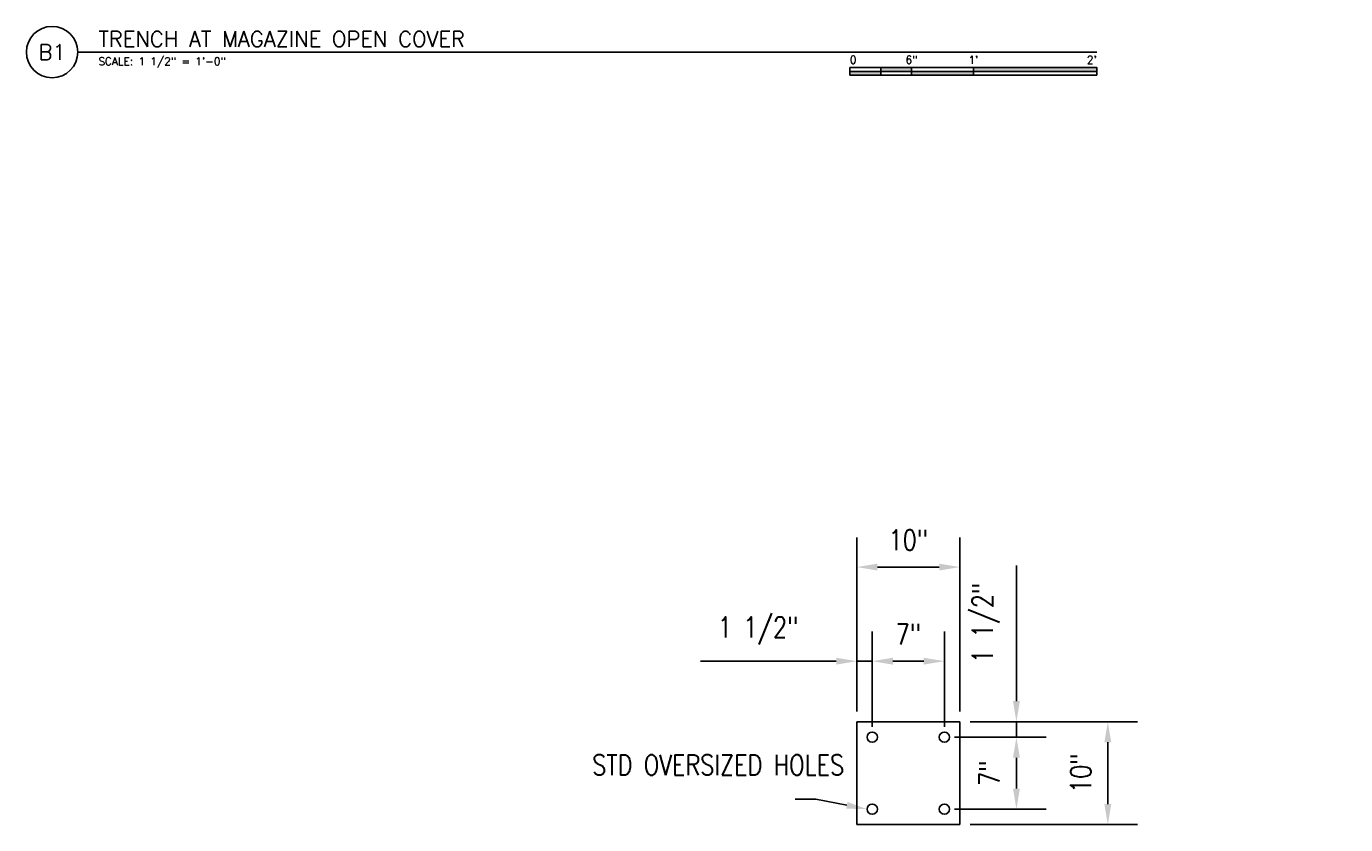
# Model space of a CAD drawing. Header units: inches. Extents: x -95 to 872, y 73 to 257.
# Tile 7 of 31: x 100 to 228, y 176 to 253. Entities that reach past the tile are written whole.
import ezdxf
from ezdxf import colors
from ezdxf.entities.mleader import LeaderData, LeaderLine
from ezdxf.enums import TextEntityAlignment as Align
from ezdxf.math import Vec2, Vec3

# ---------------------------------------------------------------- set-up
doc = ezdxf.new("R2010")
doc.units = ezdxf.units.IN
doc.header["$MEASUREMENT"] = 0
for name, color, linetype in [('S-ANNO-DIMS', 1, 'Continuous'), ('S-ANNO-NOTE', 2, 'Continuous'), ('S-ANNO-SYMB', 2, 'Continuous'), ('S-DETL-MEDM', 3, 'Continuous')]:
    doc.layers.add(name, color=color, linetype=linetype)
doc.styles.add('Annotative', font='romans.shx', dxfattribs={"width": 0.8, "height": 0.125})
doc.styles.add('Arial', font='romans.shx', dxfattribs={"width": 0.8})
doc.dimstyles.new('Annotative', dxfattribs={"dimscale": 0, "dimtxt": 0.125, "dimasz": 0.125, "dimexe": 0.18, "dimexo": 0.0625, "dimgap": 0.09, "dimtad": 1, "dimdec": 3, "dimzin": 3, "dimdsep": 46, "dimlunit": 4, "dimtxsty": 'Annotative', "dimcen": 0.09, "dimclrt": 2, "dimazin": 2, "dimtfac": 1, "dimtdec": 3, "dimtmove": 0, "dimatfit": 0, "dimfxl": 1, "dimtfill": 1, "dimfrac": 2, "dimtolj": 1, "dimtzin": 0, "dimarcsym": 0})

# ---------------------------------------------------------------- blocks, each defined once
blk = doc.blocks.new('*D64')
at = {"layer": 'Defpoints', "color": 0, "transparency": 16777216}
for p in [(189.5082047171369, 191.7235874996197), (182.5082047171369, 184.3415865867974), (189.5082047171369, 184.3415865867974)]:
    blk.add_point(p, dxfattribs=at)
at = {"layer": 'S-ANNO-DIMS', "color": 0, "lineweight": -2, "transparency": 16777216}
for p, q in [((182.5082047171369, 185.3415865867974), (182.5082047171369, 194.6035874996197)), ((189.5082047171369, 185.3415865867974), (189.5082047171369, 194.6035874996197)), ((184.5082047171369, 191.7235874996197), (187.5082047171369, 191.7235874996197))]:
    blk.add_line(p, q, dxfattribs=at)
at = {"layer": 'S-ANNO-DIMS', "color": 0, "transparency": 16777216}
for points in [[(184.5082047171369, 192.0569208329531), (184.5082047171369, 191.3902541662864), (182.5082047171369, 191.7235874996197)], [(187.5082047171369, 192.0569208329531), (187.5082047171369, 191.3902541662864), (189.5082047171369, 191.7235874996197)]]:
    blk.add_solid(points, dxfattribs=at)
at = {"layer": 'S-ANNO-DIMS', "color": 2, "lineweight": -3, "transparency": 16777216, "insert": (186.0082047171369, 194.3540636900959), "char_height": 2, "width": 0.2588786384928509, "attachment_point": 5, "style": 'Annotative'}
blk.add_mtext('\\A1;7"', dxfattribs=at)
blk = doc.blocks.new('*D65')
at = {"layer": 'Defpoints', "color": 0, "transparency": 16777216}
for p in [(191.0082047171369, 200.8705423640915), (181.0082047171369, 185.8415865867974), (191.0082047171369, 185.8415865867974)]:
    blk.add_point(p, dxfattribs=at)
at = {"layer": 'S-ANNO-DIMS', "color": 0, "lineweight": -2, "transparency": 16777216}
for p, q in [((181.0082047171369, 186.8415865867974), (181.0082047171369, 203.7505423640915)), ((191.0082047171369, 186.8415865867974), (191.0082047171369, 203.7505423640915)), ((183.0082047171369, 200.8705423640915), (189.0082047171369, 200.8705423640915))]:
    blk.add_line(p, q, dxfattribs=at)
at = {"layer": 'S-ANNO-DIMS', "color": 0, "transparency": 16777216}
for points in [[(183.0082047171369, 201.2038756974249), (183.0082047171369, 200.5372090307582), (181.0082047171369, 200.8705423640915)], [(189.0082047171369, 201.2038756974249), (189.0082047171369, 200.5372090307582), (191.0082047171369, 200.8705423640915)]]:
    blk.add_solid(points, dxfattribs=at)
at = {"layer": 'S-ANNO-DIMS', "color": 2, "lineweight": -3, "transparency": 16777216, "insert": (186.0082047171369, 203.5010185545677), "char_height": 2, "width": 0.409618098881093, "attachment_point": 5, "style": 'Annotative'}
blk.add_mtext('\\A1;10"', dxfattribs=at)
blk = doc.blocks.new('*D66')
at = {"layer": 'Defpoints', "color": 0, "transparency": 16777216}
for p in [(191.008204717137, 185.8415865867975), (191.008204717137, 175.8415865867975), (205.3898349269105, 175.8415865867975)]:
    blk.add_point(p, dxfattribs=at)
at = {"layer": 'S-ANNO-DIMS', "color": 0, "lineweight": -2, "transparency": 16777216}
for p, q in [((192.008204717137, 185.8415865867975), (208.2698349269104, 185.8415865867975)), ((205.3898349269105, 183.8415865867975), (205.3898349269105, 177.8415865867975)), ((192.008204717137, 175.8415865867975), (208.2698349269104, 175.8415865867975))]:
    blk.add_line(p, q, dxfattribs=at)
at = {"layer": 'S-ANNO-DIMS', "color": 0, "transparency": 16777216}
for points in [[(205.0565015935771, 183.8415865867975), (205.7231682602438, 183.8415865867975), (205.3898349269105, 185.8415865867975)], [(205.0565015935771, 177.8415865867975), (205.7231682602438, 177.8415865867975), (205.3898349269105, 175.8415865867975)]]:
    blk.add_solid(points, dxfattribs=at)
at = {"layer": 'S-ANNO-DIMS', "color": 2, "lineweight": -3, "transparency": 16777216, "insert": (202.7593587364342, 180.8415865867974), "char_height": 2, "width": 0.409618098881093, "attachment_point": 5, "rotation": 90, "style": 'Annotative'}
blk.add_mtext('\\A1;10"', dxfattribs=at)
blk = doc.blocks.new('*D67')
at = {"layer": 'Defpoints', "color": 0, "transparency": 16777216}
for p in [(189.508204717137, 184.3415865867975), (189.508204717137, 177.3415865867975), (196.5098349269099, 177.3415865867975)]:
    blk.add_point(p, dxfattribs=at)
at = {"layer": 'S-ANNO-DIMS', "color": 0, "lineweight": -2, "transparency": 16777216}
for p, q in [((190.508204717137, 184.3415865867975), (199.3898349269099, 184.3415865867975)), ((196.5098349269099, 182.3415865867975), (196.5098349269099, 179.3415865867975)), ((190.508204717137, 177.3415865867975), (199.3898349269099, 177.3415865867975))]:
    blk.add_line(p, q, dxfattribs=at)
at = {"layer": 'S-ANNO-DIMS', "color": 0, "transparency": 16777216}
for points in [[(196.1765015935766, 182.3415865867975), (196.8431682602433, 182.3415865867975), (196.5098349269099, 184.3415865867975)], [(196.1765015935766, 179.3415865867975), (196.8431682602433, 179.3415865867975), (196.5098349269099, 177.3415865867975)]]:
    blk.add_solid(points, dxfattribs=at)
at = {"layer": 'S-ANNO-DIMS', "color": 2, "lineweight": -3, "transparency": 16777216, "insert": (193.8793587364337, 180.8415865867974), "char_height": 2, "width": 0.2588786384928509, "attachment_point": 5, "rotation": 90, "style": 'Annotative'}
blk.add_mtext('\\A1;7"', dxfattribs=at)
blk = doc.blocks.new('*U22')
at = {"linetype": 'Continuous', "lineweight": -3}
blk.add_line((1.124999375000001, 0.625), (13.50000062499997, 0.625), dxfattribs=at)
at = {"lineweight": -3}
blk.add_circle((0.8125, 0.625), 0.312499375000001, dxfattribs=at)
at = {"lineweight": -3, "style": 'Arial'}
blk.add_attdef('DRAWING_AREA_TITLE', text='', height=0.187499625, dxfattribs=at).set_placement((1.374295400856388, 0.6339068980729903), align=Align.BOTTOM_LEFT)
blk.add_attdef('X#', text='', height=0.187499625, dxfattribs=at).set_placement((0.8125, 0.625), align=Align.MIDDLE_CENTER)
blk.add_attdef('SCALE:', text='', height=0.09375, dxfattribs=at).set_placement((1.374295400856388, 0.5605850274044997), align=Align.TOP_LEFT)
blk = doc.blocks.new('*U9')
for points in [[(-2.999994, -0.2812494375), (-2.62499475, -0.2812494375), (-2.62499475, -0.23437453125), (-2.999994, -0.23437453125)], [(-2.62499475, -0.1879996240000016), (-2.2499955, -0.1879996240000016), (-2.2499955, -0.23437453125), (-2.62499475, -0.23437453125)], [(-2.2499955, -0.2348745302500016), (-1.499997, -0.2348745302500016), (-1.499997, -0.2812494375), (-2.2499955, -0.2812494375)], [(-1.499997, -0.23437453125), (0, -0.23437453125), (0, -0.187499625), (-1.499997, -0.187499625)]]:
    blk.add_hatch(color=256).paths.add_polyline_path(points)
for p, q in [((0, -0.187499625), (-2.999994, -0.187499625)), ((-2.999994, -0.2812494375), (-2.999994, -0.187499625)), ((0, -0.23437453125), (-2.999994, -0.23437453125)), ((0, -0.2812494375), (-2.999994, -0.2812494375)), ((-2.62499475, -0.2807494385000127), (-2.62499475, -0.1879996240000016)), ((-2.2499955, -0.2812494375), (-2.2499955, -0.1884996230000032)), ((-1.499997, -0.2812494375), (-1.499997, -0.1884996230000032)), ((0, -0.187499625), (0, -0.2812494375))]:
    blk.add_line(p, q)
at = {"flags": 128}
for points in [[(-2.999994, -0.2812494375), (-2.62499475, -0.2812494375), (-2.62499475, -0.23437453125), (-2.999994, -0.23437453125), (-2.999994, -0.2812494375)], [(-2.62499475, -0.1879996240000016), (-2.2499955, -0.1879996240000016), (-2.2499955, -0.23437453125), (-2.62499475, -0.23437453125), (-2.62499475, -0.1879996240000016)], [(-2.2499955, -0.2348745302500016), (-1.499997, -0.2348745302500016), (-1.499997, -0.2812494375), (-2.2499955, -0.2812494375), (-2.2499955, -0.2348745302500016)], [(-1.499997, -0.23437453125), (0, -0.23437453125), (0, -0.187499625), (-1.499997, -0.187499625), (-1.499997, -0.23437453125)]]:
    blk.add_lwpolyline(points, close=True, dxfattribs=at)
at = {"style": 'Arial'}
blk.add_text('0', height=0.0937498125, dxfattribs=at).set_placement((-2.999994, -0.09374981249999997), align=Align.MIDDLE_LEFT)
for s, p in [('6"', (-2.2499955, -0.09374981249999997)), ("1'", (-1.499997, -0.09374981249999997))]:
    blk.add_text(s, height=0.0937498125, dxfattribs=at).set_placement(p, align=Align.MIDDLE_CENTER)
blk.add_text("2'", height=0.0937498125, dxfattribs=at).set_placement((0, -0.09374981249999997), align=Align.MIDDLE_RIGHT)
blk = doc.blocks.new('*D28')
at = {"layer": 'Defpoints', "color": 0, "transparency": 16777216}
for p in [(181.0082047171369, 191.7235874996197), (181.0082047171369, 185.8415865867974), (182.5082047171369, 184.3415865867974)]:
    blk.add_point(p, dxfattribs=at)
at = {"layer": 'S-ANNO-DIMS', "color": 0, "lineweight": -2, "transparency": 16777216}
for p, q in [((181.0082047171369, 186.8415865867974), (181.0082047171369, 194.6035874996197)), ((182.5082047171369, 185.3415865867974), (182.5082047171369, 194.6035874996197)), ((179.0082047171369, 191.7235874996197), (165.823442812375, 191.7235874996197)), ((182.5082047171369, 191.7235874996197), (181.0082047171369, 191.7235874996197)), ((184.5082047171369, 191.7235874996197), (186.5082047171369, 191.7235874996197))]:
    blk.add_line(p, q, dxfattribs=at)
at = {"layer": 'S-ANNO-DIMS', "color": 0, "transparency": 16777216}
for points in [[(179.0082047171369, 192.0569208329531), (179.0082047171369, 191.3902541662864), (181.0082047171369, 191.7235874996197)], [(184.5082047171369, 192.0569208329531), (184.5082047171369, 191.3902541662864), (182.5082047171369, 191.7235874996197)]]:
    blk.add_solid(points, dxfattribs=at)
at = {"layer": 'S-ANNO-DIMS', "color": 2, "lineweight": -3, "transparency": 16777216, "insert": (171.415823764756, 194.6873970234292), "char_height": 2, "attachment_point": 5, "style": 'Annotative', "bg_fill": 3, "box_fill_scale": 1.25, "bg_fill_color": 256, "bg_fill_true_color": 13158600, "bg_fill_transparency": 0}
blk.add_mtext('\\A1;1 1/2"', dxfattribs=at)
blk = doc.blocks.new('*D29')
at = {"layer": 'Defpoints', "color": 0, "transparency": 16777216}
for p in [(191.008204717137, 185.8415865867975), (196.5098349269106, 185.8415865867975), (189.508204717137, 184.3415865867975)]:
    blk.add_point(p, dxfattribs=at)
at = {"layer": 'S-ANNO-DIMS', "color": 0, "lineweight": -2, "transparency": 16777216}
for p, q in [((196.5098349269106, 187.8415865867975), (196.5098349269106, 201.0263484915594)), ((192.008204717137, 185.8415865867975), (199.3898349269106, 185.8415865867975)), ((196.5098349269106, 184.3415865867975), (196.5098349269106, 185.8415865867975)), ((190.508204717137, 184.3415865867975), (199.3898349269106, 184.3415865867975)), ((196.5098349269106, 182.3415865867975), (196.5098349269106, 180.3415865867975))]:
    blk.add_line(p, q, dxfattribs=at)
at = {"layer": 'S-ANNO-DIMS', "color": 0, "transparency": 16777216}
for points in [[(196.1765015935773, 187.8415865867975), (196.843168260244, 187.8415865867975), (196.5098349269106, 185.8415865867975)], [(196.1765015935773, 182.3415865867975), (196.843168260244, 182.3415865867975), (196.5098349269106, 184.3415865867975)]]:
    blk.add_solid(points, dxfattribs=at)
at = {"layer": 'S-ANNO-DIMS', "color": 2, "lineweight": -3, "transparency": 16777216, "insert": (193.5460254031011, 195.4339675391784), "char_height": 2, "attachment_point": 5, "rotation": 90, "style": 'Annotative', "bg_fill": 3, "box_fill_scale": 1.25, "bg_fill_color": 256, "bg_fill_true_color": 13158600, "bg_fill_transparency": 0}
blk.add_mtext('\\A1;1 1/2"', dxfattribs=at)

msp = doc.modelspace()

# ---------------------------------------------------------------- linework, layer by layer
at = {"layer": 'S-DETL-MEDM', "lineweight": -3}
for p, q in [((191.0082047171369, 185.8415865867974), (181.0082047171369, 185.8415865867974)), ((181.0082047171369, 185.8415865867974), (181.0082047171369, 175.8415865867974)), ((191.0082047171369, 175.8415865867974), (191.0082047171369, 185.8415865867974)), ((181.0082047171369, 175.8415865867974), (191.0082047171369, 175.8415865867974))]:
    msp.add_line(p, q, dxfattribs=at)
for centre, radius in [((182.5082047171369, 184.3415865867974), 0.4999999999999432), ((189.5082047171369, 184.3415865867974), 0.5), ((182.5082047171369, 177.3415865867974), 0.4999999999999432), ((189.5082047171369, 177.3415865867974), 0.5)]:
    msp.add_circle(centre, radius, dxfattribs=at)

# ---------------------------------------------------------------- block references
at = {"layer": 'S-ANNO-SYMB', "lineweight": -3, "xscale": 7.999999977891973, "yscale": 7.999999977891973, "zscale": 7.999999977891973}
msp.add_blockref('*U22', (96.32715190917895, 245.9147652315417), dxfattribs=at).add_auto_attribs({'SCALE:': 'SCALE: 1 1/2" = 1\'-0"', 'DRAWING_AREA_TITLE': 'TRENCH AT MAGAZINE OPEN COVER', 'X#': 'B1'})
msp.add_blockref('*U9', (204.3271566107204, 250.9147652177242), dxfattribs=at)

# ---------------------------------------------------------------- dimensions: what is measured, and where the dimension line sits
at = {"layer": 'S-ANNO-DIMS', "lineweight": -3}
dim = msp.add_linear_dim(base=(191.0082047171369, 200.8705423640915), p1=(181.0082047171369, 185.8415865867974), p2=(191.0082047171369, 185.8415865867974), dimstyle='Annotative', override={"dimpost": '\\X', "dimtfill": 0}, dxfattribs=at)
dim.commit()
dim.dimension.update_dxf_attribs({"geometry": '*D65', "text_midpoint": (186.0082047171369, 203.5010185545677)})
dim = msp.add_linear_dim(base=(189.5082047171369, 191.7235874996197), p1=(182.5082047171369, 184.3415865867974), p2=(189.5082047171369, 184.3415865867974), dimstyle='Annotative', override={"dimpost": '\\X', "dimtfill": 0}, dxfattribs=at)
dim.commit()
dim.dimension.update_dxf_attribs({"geometry": '*D64', "text_midpoint": (186.0082047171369, 191.7235874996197), "dimtype": 160})
dim = msp.add_linear_dim(base=(205.3898349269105, 175.8415865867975), p1=(191.0082047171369, 185.8415865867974), p2=(191.0082047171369, 175.8415865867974), angle=90, dimstyle='Annotative', override={"dimpost": '\\X', "dimtfill": 0}, dxfattribs=at)
dim.commit()
dim.dimension.update_dxf_attribs({"geometry": '*D66', "text_midpoint": (202.7593587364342, 180.8415865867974)})
dim = msp.add_linear_dim(base=(196.5098349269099, 177.3415865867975), p1=(189.5082047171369, 184.3415865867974), p2=(189.5082047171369, 177.3415865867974), angle=90, dimstyle='Annotative', override={"dimpost": '\\X', "dimtfill": 0}, dxfattribs=at)
dim.commit()
dim.dimension.update_dxf_attribs({"geometry": '*D67', "text_midpoint": (196.5098349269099, 180.8415865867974), "dimtype": 160})

# ---------------------------------------------------------------- next in the draw order: dimensions: what is measured, and where the dimension line sits
dim = msp.add_linear_dim(base=(196.5098349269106, 185.8415865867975), p1=(189.5082047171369, 184.3415865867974), p2=(191.0082047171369, 185.8415865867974), angle=90, dimstyle='Annotative', override={"dimpost": '\\X'}, dxfattribs=at)
dim.commit()
dim.dimension.update_dxf_attribs({"geometry": '*D29', "text_midpoint": (193.5460254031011, 195.4339675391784)})
dim = msp.add_linear_dim(base=(181.0082047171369, 191.7235874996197), p1=(182.5082047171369, 184.3415865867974), p2=(181.0082047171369, 185.8415865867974), dimstyle='Annotative', override={"dimpost": '\\X'}, dxfattribs=at)
dim.commit()
dim.dimension.update_dxf_attribs({"geometry": '*D28', "text_midpoint": (171.415823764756, 194.6873970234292)})

# ---------------------------------------------------------------- next in the draw order: leaders
at = {"layer": 'S-ANNO-NOTE', "lineweight": -3}
ml = msp.add_multileader_mtext('Standard', dxfattribs=at)
ml.set_content('STD OVERSIZED HOLES', color=256, style='Annotative')
ml.set_leader_properties(color=1, linetype='ByLayer', lineweight=-1)
ml.build(insert=Vec2(0, 0))
ml.multileader.update_dxf_attribs({"text_right_attachment_type": 3, "dogleg_length": 0.125, "arrow_head_size": 2, "scale": 16})
ctx = ml.context
ctx.base_point, ctx.scale, ctx.char_height, ctx.arrow_head_size, ctx.landing_gap_size, ctx.plane_origin = Vec3(153.8579895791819, 181.6378067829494), 16, 2, 2, 1.44, Vec3(182.5082047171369, 176.8415865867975)
ctx.right_attachment = 3
notes = []
notes.append((ctx, [(1, (1, 1, 0), (177.0237038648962, 178.3044734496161), (-1, 0), 2, [(0, [(182.008204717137, 177.3415865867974)], 0, [])])]))
ctx.mtext.insert, ctx.mtext.width, ctx.mtext.flow_direction = Vec3(155.2979895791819, 182.6378067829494), 20.40370927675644, 5
for ctx, leaders in notes:
    for number, flags, end, landing, length, lines in leaders:
        leader = LeaderData()
        leader.index, (leader.has_last_leader_line, leader.has_dogleg_vector, leader.attachment_direction) = number, flags
        leader.last_leader_point, leader.dogleg_vector, leader.dogleg_length = Vec3(end), Vec3(landing), length
        for number, points, colour, breaks in lines:
            line = LeaderLine()
            line.index, line.vertices, line.color, line.breaks = number, Vec3.list(points), colors.encode_raw_color(colour), breaks
            leader.lines.append(line)
        ctx.leaders.append(leader)

doc.saveas('drawing.dxf')
